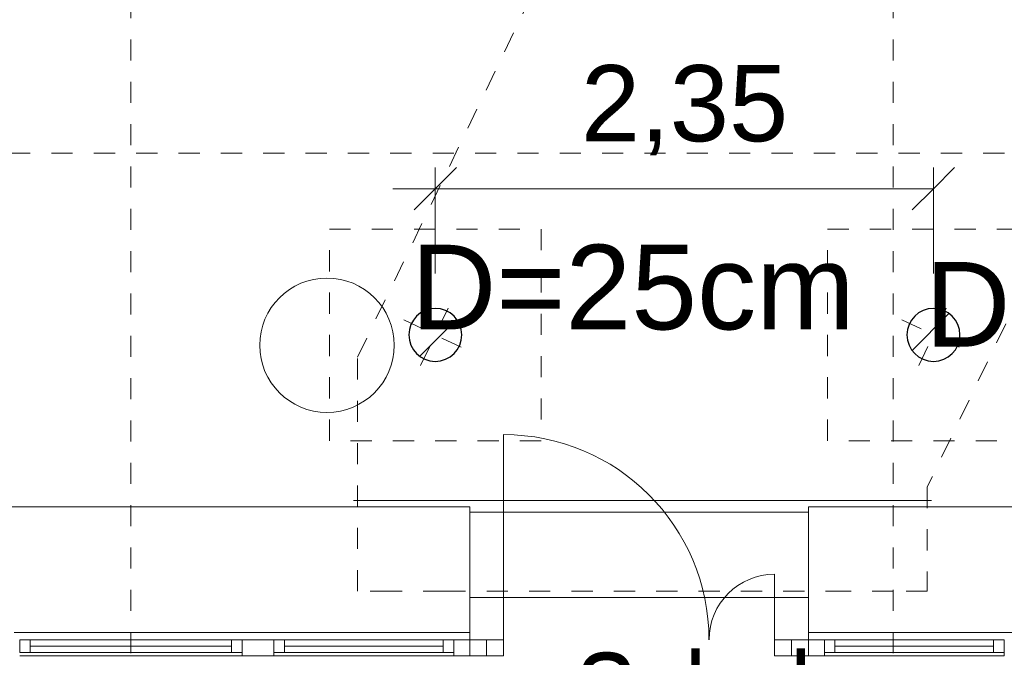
# Model space of a CAD drawing. Header units: metres. Extents: x -54 to 119, y -77 to 33.
# Tile 109 of 138: x 28.63 to 33.28, y 21.92 to 24.93. Entities that reach past the tile are written whole.
import ezdxf

# ---------------------------------------------------------------- set-up
doc = ezdxf.new("R2010")
doc.units = ezdxf.units.M
for name, pattern in [('_Strichpunkt - Mittel_', [0.007, 0.003, -0.002, 0, -0.002]), ('Rasterlinie', [0.019, 0.01, -0.003, 0.003, -0.003]), ('Verdeckt', [0.003, 0.002, -0.001]), ('Verdeckt_2_', [0.007143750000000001, 0.0047625, -0.00238125])]:
    doc.linetypes.add(name, pattern=pattern)
for name, color, linetype, lineweight in [('A_Bemassung', 7, 'Continuous', 9), ('A_Bemassung-200', 7, 'Continuous', 9), ('A_Fassadenelemente', 7, 'Continuous', 9), ('A_Fassadenpfosten', 7, 'Continuous', 9), ('A_Fenster', 7, 'Continuous', 9), ('A_Geschossdecken', 7, 'Continuous', 9), ('A_Linien_Feine Linien', 7, 'Continuous', 9), ('A_Notizen', 7, 'Continuous', 9), ('A_Raster', 7, 'Continuous', 9), ('A_Tragwerksstützen', 7, 'Continuous', 9), ('A_Türen', 7, 'Continuous', 9), ('Tragwerksstützenbeschriftungen', 7, 'Continuous', 9)]:
    doc.layers.add(name, color=color, linetype=linetype, lineweight=lineweight)
for name, color, linetype, lineweight, true_color in [('A_Linien', 5, 'Continuous', 9, 0x0000ff), ('A_Linien_Verdeckt', 9, 'Verdeckt', 9, 0x808080), ('Anstieg', 7, 'Continuous', 9, 0x007f00)]:
    doc.layers.add(name, color=color, linetype=linetype, lineweight=lineweight, true_color=true_color)
doc.styles.add('Arial_1', font='arial.ttf', dxfattribs={"height": 0.36})
doc.styles.add('Arial_2', font='arial.ttf', dxfattribs={"height": 0.3999999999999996})
doc.styles.add('Arial_4', font='arial.ttf', dxfattribs={"width": 0.8, "height": 0.4})
doc.dimstyles.new('2_0mm_Arial', dxfattribs={"dimscale": 0.3048, "dimtxt": 0.3672933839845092, "dimasz": 0.6561679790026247, "dimexe": 0.3280839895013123, "dimexo": 0.0625, "dimgap": 0.3280839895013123, "dimtad": 1, "dimrnd": 0.005, "dimzin": 0, "dimdsep": 46, "dimtxsty": 'Arial_1', "dimblk1": 'OBLIQUE', "dimblk2": 'OBLIQUE', "dimsah": 1, "dimcen": 0.09, "dimdle": 0.6561679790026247, "dimadec": 0, "dimazin": 0, "dimtfac": 1, "dimtdec": 4, "dimtix": 1, "dimtmove": 0, "dimatfit": 3, "dimfxl": 1.312335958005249, "dimfxlon": 1, "dimtvp": 1, "dimtolj": 1, "dimtzin": 0, "dimarcsym": 2})
pattern_1 = [(45, (-0.07200000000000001, -0.07200000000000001), (-0.2870853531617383, 0.2870853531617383), [0.203, -0.203]), (45, (0.287, 0), (-0.2870853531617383, 0.2870853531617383), [])]

# ---------------------------------------------------------------- blocks, each defined once
blk = doc.blocks.new('DIMBLOCK1-BS_Übersicht_EG_BRANDSCHUTZ')
at = {"layer": 'A_Bemassung-200', "lineweight": 5}
for p, q in [((30.59352081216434, 24.13428270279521), (30.69352081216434, 24.23428270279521)), ((30.59352081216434, 23.73428270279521), (30.59352081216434, 24.23428270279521)), ((32.94598340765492, 24.13428270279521), (33.04598340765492, 24.23428270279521)), ((32.94598340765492, 23.73428270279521), (32.94598340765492, 24.23428270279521)), ((30.39352081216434, 24.13428270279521), (32.94598340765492, 24.13428270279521)), ((30.59352081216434, 24.13428270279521), (30.49352081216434, 24.03428270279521)), ((30.59352081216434, 24.13428270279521), (30.59352081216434, 23.73428270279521)), ((32.94598340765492, 24.13428270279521), (32.84598340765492, 24.03428270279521)), ((32.94598340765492, 24.13428270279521), (32.94598340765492, 23.73428270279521))]:
    blk.add_line(p, q, dxfattribs=at)
at = {"layer": 'A_Bemassung-200', "color": 0, "lineweight": 5, "insert": (31.28127879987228, 24.71859738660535), "char_height": 0.36, "width": 1.172335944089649, "attachment_point": 1, "line_spacing_factor": 0.9417779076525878, "style": 'Arial_1'}
blk.add_mtext('2,35', dxfattribs=at)
blk = doc.blocks.new('_Oblique')
at = {"color": 0, "linetype": 'ByBlock', "lineweight": -2}
blk.add_line((-0.5, -0.5), (0.5, 0.5), dxfattribs=at)
blk = doc.blocks.new('GSH_Fassade_Tuer_2flg - A_SL_Glass_Blau-6361813-BS_Übersicht_EG_BRANDSCHUTZ')
at = {"layer": 'A_Türen'}
for p, q in [((-0.6400000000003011, 0.06000000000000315), (-0.720000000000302, 0.06000000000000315)), ((-0.720000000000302, 0.06000000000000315), (-0.720000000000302, -0.014999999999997)), ((-0.6400000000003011, -0.014999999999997), (-0.6400000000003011, 0.06000000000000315)), ((0.7200000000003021, 0.06000000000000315), (0.640000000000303, 0.06000000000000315)), ((0.640000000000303, 0.06000000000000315), (0.640000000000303, -0.014999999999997)), ((0.7200000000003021, -0.014999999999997), (0.7200000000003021, 0.06000000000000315)), ((-0.720000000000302, -0.014999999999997), (-0.6400000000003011, -0.014999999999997)), ((-0.6400000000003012, -0.01499999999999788), (-0.6400000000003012, -0.3247563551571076)), ((0.640000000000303, -0.014999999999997), (0.7200000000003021, -0.014999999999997)), ((0.640000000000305, -0.01500000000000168), (0.640000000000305, -0.9847563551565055))]:
    blk.add_line(p, q, dxfattribs=at)
for centre, radius, start, end in [((-0.6400000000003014, -0.01499999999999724), 0.3097563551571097, 269.9999999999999, 359.9999999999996), ((0.6400000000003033, -0.01499999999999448), 0.9697563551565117, 180.0000000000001, 269.9999999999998)]:
    blk.add_arc(centre, radius, start, end, dxfattribs=at)
blk = doc.blocks.new('GSH_Fassade_Fenster_1flg - GSH_Fassade_Fenster_1flg-6000034-BS_Übersicht_EG_BRANDSCHUTZ')
at = {"layer": 'A_Fassadenelemente'}
for p, q in [((-0.3749999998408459, 0.0450000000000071), (-0.4249999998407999, 0.0450000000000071)), ((-0.4249999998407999, 0.0450000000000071), (-0.4249999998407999, -0.01500000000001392)), ((-0.3749999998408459, -0.01500000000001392), (-0.3749999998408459, 0.0450000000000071)), ((-0.3749999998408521, 0.04499999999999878), (0.3749999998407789, 0.04500000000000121)), ((0.3749999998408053, 0.01499999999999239), (-0.3749999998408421, 0.01499999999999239)), ((0.4249999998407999, 0.0450000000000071), (0.3749999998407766, 0.0450000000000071)), ((0.3749999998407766, 0.0450000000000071), (0.3749999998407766, -0.01500000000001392)), ((0.4249999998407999, -0.01500000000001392), (0.4249999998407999, 0.0450000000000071)), ((-0.4249999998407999, -0.01500000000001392), (-0.3749999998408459, -0.01500000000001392)), ((0.3749999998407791, -0.01499999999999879), (-0.3749999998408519, -0.01500000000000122)), ((0.3749999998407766, -0.01500000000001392), (0.4249999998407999, -0.01500000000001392))]:
    blk.add_line(p, q, dxfattribs=at)
blk = doc.blocks.new('GSH_Fassade_Fenster_1flg - GSH_Fassade_Fenster_1flg-6000035-BS_Übersicht_EG_BRANDSCHUTZ')
at = {"layer": 'A_Fassadenelemente'}
for p, q in [((-0.374499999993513, 0.0450000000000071), (-0.4244999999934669, 0.0450000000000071)), ((-0.4244999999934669, 0.0450000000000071), (-0.4244999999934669, -0.01500000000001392)), ((-0.374499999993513, -0.01500000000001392), (-0.374499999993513, 0.0450000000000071)), ((-0.3744999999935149, 0.04499999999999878), (0.3744999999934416, 0.04500000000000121)), ((0.374499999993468, 0.01499999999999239), (-0.3744999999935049, 0.01499999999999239)), ((0.4244999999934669, 0.0450000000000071), (0.3744999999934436, 0.0450000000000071)), ((0.3744999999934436, 0.0450000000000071), (0.3744999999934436, -0.01500000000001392)), ((0.4244999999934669, -0.01500000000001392), (0.4244999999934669, 0.0450000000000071)), ((-0.4244999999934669, -0.01500000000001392), (-0.374499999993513, -0.01500000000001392)), ((0.3744999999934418, -0.01499999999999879), (-0.3744999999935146, -0.01500000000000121)), ((0.3744999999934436, -0.01500000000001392), (0.4244999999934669, -0.01500000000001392))]:
    blk.add_line(p, q, dxfattribs=at)
blk = doc.blocks.new('Pfosten rechteckig - 90x75-5699181-BS_Übersicht_EG_BRANDSCHUTZ')
at = {"layer": 'A_Fassadenpfosten'}
for p in [(32.43100751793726, 21.9280384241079), (33.28000751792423, 21.94303842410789)]:
    blk.add_line(p, (33.28000751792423, 21.9280384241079), dxfattribs=at)
blk = doc.blocks.new('Pfosten rechteckig - 75x75_Links-5517031-BS_Übersicht_EG_BRANDSCHUTZ')
at = {"layer": 'A_Fassadenpfosten'}
for p, q in [((-0.07499999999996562, 0.01500000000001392), (0, 0.01500000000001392)), ((-0.07499999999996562, -0.05999999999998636), (-0.07499999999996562, 0.01500000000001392)), ((0, 0.01500000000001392), (0, -0.05999999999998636)), ((0, -0.05999999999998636), (-0.07499999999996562, -0.05999999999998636))]:
    blk.add_line(p, q, dxfattribs=at)
blk = doc.blocks.new('GSH_Fassade_Fenster_1flg - GSH_Fassade_Fenster_1flg-5999971-BS_Übersicht_EG_BRANDSCHUTZ')
at = {"layer": 'A_Fassadenelemente'}
for p, q in [((-0.4750000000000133, 0.0450000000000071), (-0.5250000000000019, 0.0450000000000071)), ((-0.5250000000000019, 0.0450000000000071), (-0.5250000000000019, -0.01499999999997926)), ((-0.4750000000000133, -0.01499999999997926), (-0.4750000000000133, 0.0450000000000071)), ((-0.475000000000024, 0.04499999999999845), (0.4749999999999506, 0.04500000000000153)), ((0.4749999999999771, 0.01499999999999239), (-0.475000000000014, 0.01499999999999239)), ((0.5250000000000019, 0.0450000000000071), (0.474999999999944, 0.0450000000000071)), ((0.474999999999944, 0.0450000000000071), (0.474999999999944, -0.01499999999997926)), ((0.5250000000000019, -0.01499999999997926), (0.5250000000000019, 0.0450000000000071)), ((-0.5250000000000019, -0.01499999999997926), (-0.4750000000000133, -0.01499999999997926)), ((0.4749999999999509, -0.01499999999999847), (-0.4750000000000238, -0.01500000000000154)), ((0.474999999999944, -0.01499999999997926), (0.5250000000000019, -0.01499999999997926))]:
    blk.add_line(p, q, dxfattribs=at)
blk = doc.blocks.new('Pfosten rechteckig - 150x75-5693261-BS_Übersicht_EG_BRANDSCHUTZ')
at = {"layer": 'A_Fassadenpfosten'}
for p, q in [((-0.07499999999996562, 0.01500000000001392), (0.07499999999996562, 0.01500000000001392)), ((-0.07499999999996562, -0.05999999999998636), (-0.07499999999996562, 0.01500000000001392)), ((0.07499999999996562, 0.01500000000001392), (0.07499999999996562, -0.05999999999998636)), ((0.07499999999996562, -0.05999999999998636), (-0.07499999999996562, -0.05999999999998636))]:
    blk.add_line(p, q, dxfattribs=at)
blk = doc.blocks.new('Pfosten rechteckig - 90x75-5699220-BS_Übersicht_EG_BRANDSCHUTZ')
at = {"layer": 'A_Fassadenpfosten'}
blk.add_line((29.83100751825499, 21.92803842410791), (30.68100751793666, 21.92803842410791), dxfattribs=at)
blk = doc.blocks.new('Pfosten rechteckig - 90x75-5699221-BS_Übersicht_EG_BRANDSCHUTZ')
at = {"layer": 'A_Fassadenpfosten'}
blk.add_line((28.63100751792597, 21.9280384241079), (29.68100751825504, 21.92803842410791), dxfattribs=at)
blk = doc.blocks.new('Pfosten rechteckig - 75x75_Recht-5517030-BS_Übersicht_EG_BRANDSCHUTZ')
at = {"layer": 'A_Fassadenpfosten'}
for p, q in [((0, 0.01500000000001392), (-0.07499999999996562, 0.01500000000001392)), ((-0.07499999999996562, 0.01500000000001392), (-0.07499999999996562, -0.05999999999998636)), ((0, -0.05999999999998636), (0, 0.01500000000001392)), ((-0.07499999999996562, -0.05999999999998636), (0, -0.05999999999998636))]:
    blk.add_line(p, q, dxfattribs=at)
blk = doc.blocks.new('Pfosten rechteckig - 75x80-5700206-BS_Übersicht_EG_BRANDSCHUTZ')
at = {"layer": 'A_Fassadenpfosten'}
for p, q in [((-0.07999999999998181, 0.01500000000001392), (0, 0.01500000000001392)), ((0, 0.01500000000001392), (0, -0.05999999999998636)), ((0, -0.05999999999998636), (-0.07999999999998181, -0.05999999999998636))]:
    blk.add_line(p, q, dxfattribs=at)
blk = doc.blocks.new('Pfosten rechteckig - 75x80-5700207-BS_Übersicht_EG_BRANDSCHUTZ')
at = {"layer": 'A_Fassadenpfosten'}
for p, q in [((0, 0.01500000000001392), (-0.07999999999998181, 0.01500000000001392)), ((0, -0.05999999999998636), (0, 0.01500000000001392)), ((-0.07999999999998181, -0.05999999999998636), (0, -0.05999999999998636))]:
    blk.add_line(p, q, dxfattribs=at)
blk = doc.blocks.new('Fensterbank1 - Fensterbank-6073046-BS_Übersicht_EG_BRANDSCHUTZ')
at = {"layer": 'A_Fenster'}
for p, q in [((30.75600751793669, 22.63101342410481), (28.55600751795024, 22.63101342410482)), ((30.75600751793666, 22.63101342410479), (30.75600751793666, 22.62662277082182)), ((30.75600751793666, 22.62662277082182), (30.75600751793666, 22.03794425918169)), ((48.83100751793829, 22.6310134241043), (32.3560075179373, 22.63101342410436)), ((32.35600751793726, 22.62662277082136), (32.35600751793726, 22.63101342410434)), ((32.35600751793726, 22.03794425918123), (32.35600751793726, 22.62662277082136)), ((28.60563735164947, 22.03794425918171), (30.75600751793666, 22.0379442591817)), ((30.75600751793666, 22.0379442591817), (30.75600751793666, 22.00303842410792)), ((32.35600751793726, 22.00303842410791), (32.35600751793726, 22.03794425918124)), ((32.35600751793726, 22.03794425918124), (48.83100751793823, 22.0379442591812))]:
    blk.add_line(p, q, dxfattribs=at)
blk = doc.blocks.new('5430_02_GSH_-_ARC_Zentralmodell_rvt-1-BS_Übersicht_EG_BRANDSCHUTZ')
at = {"layer": 'A_Tragwerksstützen'}
h = blk.add_hatch(dxfattribs=at)
h.set_pattern_fill('FP_119', color=256, style=0, pattern_type=2)
h.set_pattern_definition(pattern_1)
h.paths.add_polyline_path([(30.59352081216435, 23.31888924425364), (30.63214793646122, 23.32500717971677), (30.66699396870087, 23.34276211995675), (30.69464793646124, 23.37041608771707), (30.71240287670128, 23.4052621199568), (30.71852081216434, 23.44388924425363), (30.71240287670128, 23.4825163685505), (30.69464793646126, 23.51736240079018), (30.66699396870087, 23.54501636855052), (30.63214793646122, 23.56277130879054), (30.59352081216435, 23.56888924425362), (30.55489368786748, 23.56277130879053), (30.52004765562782, 23.54501636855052), (30.49239368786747, 23.5173624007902), (30.47463874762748, 23.48251636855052), (30.46852081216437, 23.44388924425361), (30.47463874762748, 23.40526211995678), (30.49239368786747, 23.37041608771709), (30.52004765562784, 23.34276211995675), (30.55489368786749, 23.32500717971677)], flags=0)
h = blk.add_hatch(dxfattribs=at)
h.set_pattern_fill('FP_119', color=256, style=0, pattern_type=2)
h.set_pattern_definition(pattern_1)
h.paths.add_polyline_path([(32.94598340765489, 23.31888924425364), (32.98461053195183, 23.32500717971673), (33.01945656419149, 23.34276211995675), (33.04711053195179, 23.37041608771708), (33.06486547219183, 23.4052621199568), (33.07098340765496, 23.4438892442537), (33.06486547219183, 23.48251636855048), (33.04711053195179, 23.5173624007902), (33.01945656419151, 23.54501636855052), (32.98461053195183, 23.56277130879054), (32.94598340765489, 23.56888924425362), (32.90735628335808, 23.56277130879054), (32.87251025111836, 23.54501636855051), (32.8448562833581, 23.5173624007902), (32.82710134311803, 23.48251636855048), (32.82098340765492, 23.44388924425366), (32.82710134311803, 23.40526211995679), (32.8448562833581, 23.37041608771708), (32.87251025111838, 23.34276211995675), (32.90735628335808, 23.32500717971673)], flags=0)
at = {"layer": 'A_Linien', "color": 7, "linetype": 'Verdeckt'}
for p, q in [((30.22674578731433, 23.33884190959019), (33.29269132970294, 29.71340461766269)), ((35.80150470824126, 28.72341504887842), (32.91674578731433, 22.72556662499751)), ((30.22674578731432, 22.23303842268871), (30.22674578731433, 23.33884190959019)), ((32.91674578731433, 22.72556662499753), (32.91674578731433, 22.23303842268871)), ((30.38674578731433, 22.23303842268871), (30.22674578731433, 22.23303842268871)), ((30.63674578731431, 22.23303842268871), (30.38674578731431, 22.23303842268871)), ((30.63674578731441, 22.23303842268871), (32.50674578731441, 22.2330384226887)), ((32.7567457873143, 22.23303842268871), (32.50674578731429, 22.23303842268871)), ((32.91674578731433, 22.2330384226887), (32.75674578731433, 22.2330384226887))]:
    blk.add_line(p, q, dxfattribs=at)
at = {"layer": 'A_Linien', "linetype": '_Strichpunkt - Mittel_'}
for p, q in [((30.5240978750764, 23.29954849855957), (30.67146685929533, 23.60595081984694)), ((32.87656047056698, 23.29954849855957), (33.0239294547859, 23.60595081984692)), ((30.44482556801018, 23.51540654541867), (30.75122788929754, 23.36803756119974)), ((32.79728816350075, 23.51540654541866), (33.10369048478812, 23.36803756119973))]:
    blk.add_line(p, q, dxfattribs=at)
at = {"layer": 'A_Linien', "color": 7}
for p, q in [((28.55600751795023, 22.63101342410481), (30.75600751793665, 22.6310134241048)), ((30.75600751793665, 22.6310134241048), (30.75600751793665, 22.60601342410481)), ((30.75600751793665, 22.60601342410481), (32.35600751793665, 22.60601342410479)), ((32.35600751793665, 22.60601342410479), (32.35600751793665, 22.63101342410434)), ((32.35600751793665, 22.63101342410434), (48.67600751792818, 22.63101342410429))]:
    blk.add_line(p, q, dxfattribs=at)
at = {"layer": 'A_Linien_Feine Linien'}
blk.add_line((32.93674578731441, 22.66204396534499), (30.2067457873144, 22.662043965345), dxfattribs=at)
at = {"layer": 'A_Linien_Verdeckt', "linetype": 'Verdeckt_2_'}
for p, q in [((30.09352081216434, 22.9438892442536), (30.09352081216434, 23.94388924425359)), ((30.09352081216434, 23.94388924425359), (31.09352081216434, 23.9438892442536)), ((31.09352081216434, 23.9438892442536), (31.09352081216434, 22.9438892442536)), ((32.44598340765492, 22.9438892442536), (32.44598340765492, 23.94388924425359)), ((32.44598340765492, 23.94388924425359), (33.44598340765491, 23.94388924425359)), ((31.09352081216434, 22.9438892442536), (30.09352081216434, 22.9438892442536)), ((33.44598340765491, 22.9438892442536), (32.44598340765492, 22.9438892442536))]:
    blk.add_line(p, q, dxfattribs=at)
at = {"layer": 'A_Tragwerksstützen', "lineweight": 30}
for centre, radius, start, end in [((30.59352081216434, 23.4438892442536), 0.1250000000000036, 0, 180), ((32.94598340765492, 23.44388924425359), 0.125, 0, 180), ((30.59352081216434, 23.4438892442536), 0.1250000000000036, 180, 0), ((32.94598340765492, 23.44388924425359), 0.1250000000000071, 180, 0)]:
    blk.add_arc(centre, radius, start, end, dxfattribs=at)
at = {"layer": 'Anstieg'}
for radius, start, end in [(0.317499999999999, 0, 180), (0.3175000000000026, 180, 0)]:
    blk.add_arc((30.08188265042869, 23.39516654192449), radius, start, end, dxfattribs=at)
at = {"layer": 'A_Notizen', "lineweight": 5, "insert": (31.25044245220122, 21.94136492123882), "char_height": 0.4, "width": 1.705991, "attachment_point": 1, "style": 'Arial_4'}
blk.add_mtext('Schule', dxfattribs=at)
at = {"layer": 'Tragwerksstützenbeschriftungen', "lineweight": 5, "char_height": 0.3999999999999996, "width": 2.597467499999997, "attachment_point": 1, "style": 'Arial_2'}
for insert in [(30.4783319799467, 23.86992175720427), (32.9060258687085, 23.78844518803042)]:
    blk.add_mtext('D=25cm', dxfattribs=dict(at, insert=insert))
at = {"layer": 'A_Bemassung', "lineweight": 5}
dim = blk.add_linear_dim(base=(32.94598340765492, 24.13428270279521), p1=(30.59352081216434, 23.73428270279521), p2=(32.94598340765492, 23.73428270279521), dimstyle='2_0mm_Arial', override={"dimpost": '<>', "dimfxl": 2.352462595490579}, dxfattribs=at)
dim.commit()
dim.dimension.update_dxf_attribs({"geometry": 'DIMBLOCK1-BS_Übersicht_EG_BRANDSCHUTZ', "text_midpoint": (31.76975210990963, 24.41821176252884)})

msp = doc.modelspace()

# ---------------------------------------------------------------- linework, layer by layer
at = {"layer": 'A_Geschossdecken'}
msp.add_line((32.35600751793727, 22.20303842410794), (30.75600751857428, 22.20303842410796), dxfattribs=at)
at = {"layer": 'A_Raster', "linetype": 'Rasterlinie'}
for p, q in [((29.15600751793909, -66.66020918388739), (29.15600751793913, 31.78443745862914)), ((32.75600751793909, -66.66020918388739), (32.75600751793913, 31.78443745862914)), ((6.58114391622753, 24.30303842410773), (94.58744689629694, 24.3030384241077))]:
    msp.add_line(p, q, dxfattribs=at)

# ---------------------------------------------------------------- block references
at = {"lineweight": 5}
msp.add_blockref('5430_02_GSH_-_ARC_Zentralmodell_rvt-1-BS_Übersicht_EG_BRANDSCHUTZ', (0, 0), dxfattribs=at)
at = {"layer": 'A_Fassadenelemente', "rotation": 180}
for name, p in [('GSH_Fassade_Fenster_1flg - GSH_Fassade_Fenster_1flg-5999971-BS_Übersicht_EG_BRANDSCHUTZ', (29.15600751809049, 21.98803842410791)), ('GSH_Fassade_Fenster_1flg - GSH_Fassade_Fenster_1flg-6000034-BS_Übersicht_EG_BRANDSCHUTZ', (30.25600751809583, 21.98803842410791)), ('GSH_Fassade_Fenster_1flg - GSH_Fassade_Fenster_1flg-6000035-BS_Übersicht_EG_BRANDSCHUTZ', (32.85550751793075, 21.9880384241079))]:
    msp.add_blockref(name, p, dxfattribs=at)
at = {"layer": 'A_Fassadenpfosten', "extrusion": (0, 0, -1)}
for name, p in [('Pfosten rechteckig - 150x75-5693261-BS_Übersicht_EG_BRANDSCHUTZ', (-29.75600751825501, 21.98803842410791)), ('Pfosten rechteckig - 75x80-5700206-BS_Übersicht_EG_BRANDSCHUTZ', (-30.75600751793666, 21.9880384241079)), ('Pfosten rechteckig - 75x75_Links-5517031-BS_Übersicht_EG_BRANDSCHUTZ', (-32.35600751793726, 21.9880384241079))]:
    msp.add_blockref(name, p, dxfattribs=at)
at = {"layer": 'A_Fassadenpfosten'}
for name, p in [('Pfosten rechteckig - 75x75_Recht-5517030-BS_Übersicht_EG_BRANDSCHUTZ', (30.75600751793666, 21.98803842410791)), ('Pfosten rechteckig - 75x80-5700207-BS_Übersicht_EG_BRANDSCHUTZ', (32.35600751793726, 21.9880384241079)), ('Pfosten rechteckig - 90x75-5699221-BS_Übersicht_EG_BRANDSCHUTZ', (0, 0)), ('Pfosten rechteckig - 90x75-5699220-BS_Übersicht_EG_BRANDSCHUTZ', (0, 0)), ('Pfosten rechteckig - 90x75-5699181-BS_Übersicht_EG_BRANDSCHUTZ', (0, 0))]:
    msp.add_blockref(name, p, dxfattribs=at)
at = {"layer": 'A_Fenster'}
msp.add_blockref('Fensterbank1 - Fensterbank-6073046-BS_Übersicht_EG_BRANDSCHUTZ', (0, 0), dxfattribs=at)
at = {"layer": 'A_Türen', "rotation": 180}
msp.add_blockref('GSH_Fassade_Tuer_2flg - A_SL_Glass_Blau-6361813-BS_Übersicht_EG_BRANDSCHUTZ', (31.55600751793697, 21.9880384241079), dxfattribs=at)

doc.saveas('drawing.dxf')
